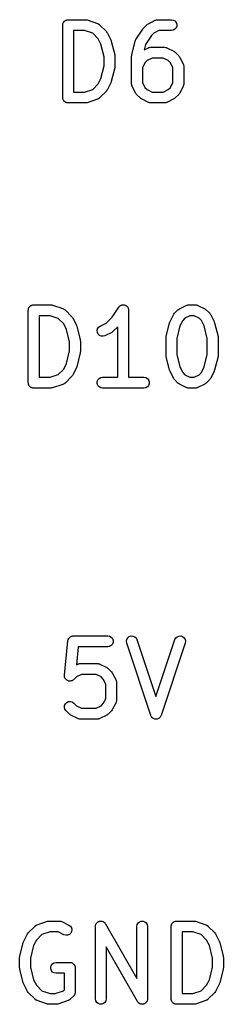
# Model space of a CAD drawing. Extents: x 82 to 153, y -125 to -16.
# Tile 3 of 16: x 87.62 to 90.44, y -85.62 to -72.02. Entities that reach past the tile are written whole.
import ezdxf

# ---------------------------------------------------------------- set-up
doc = ezdxf.new("R2010")
doc.units = 0
doc.header["$MEASUREMENT"] = 0
doc.layers.add('BLACK', color=7, linetype='CONTINUOUS')

msp = doc.modelspace()

# ---------------------------------------------------------------- linework, layer by layer
at = {"layer": 'BLACK', "linetype": 'CONTINUOUS'}
for p, q in [((88.224, -72.0589), (88.2282, -72.0539)), ((88.2282, -72.0539), (88.2315, -72.0482)), ((88.2315, -72.0482), (88.2365, -72.044)), ((88.2365, -72.044), (88.2407, -72.0389)), ((88.2407, -72.0389), (88.2464, -72.0356)), ((88.2464, -72.0356), (88.2514, -72.0314)), ((88.2514, -72.0314), (88.2576, -72.0292)), ((88.2576, -72.0292), (88.2633, -72.0259)), ((88.2633, -72.0259), (88.2697, -72.0248)), ((88.2697, -72.0248), (88.2759, -72.0225)), ((88.2759, -72.0225), (88.2824, -72.0225)), ((88.2824, -72.0225), (88.2889, -72.0214)), ((88.2889, -72.0214), (88.527, -72.0214)), ((88.527, -72.0214), (88.5388, -72.0235)), ((88.5388, -72.0235), (88.5507, -72.0252)), ((88.5507, -72.0252), (88.6936, -72.0728)), ((89.3982, -72.0769), (89.4935, -72.0293)), ((89.4935, -72.0293), (89.4976, -72.0281)), ((89.4976, -72.0281), (89.5013, -72.0259)), ((89.5013, -72.0259), (89.51, -72.0244)), ((89.51, -72.0244), (89.5184, -72.0219)), ((89.5184, -72.0219), (89.5227, -72.0221)), ((89.5227, -72.0221), (89.527, -72.0214)), ((89.527, -72.0214), (89.7175, -72.0214)), ((89.7175, -72.0214), (89.7431, -72.0259)), ((89.7431, -72.0259), (89.7657, -72.0389)), ((89.7657, -72.0389), (89.7824, -72.0589)), ((88.2139, -72.0964), (88.215, -72.0899)), ((88.2139, -73.0964), (88.2139, -72.0964)), ((88.215, -72.0834), (88.2173, -72.0772)), ((88.215, -72.0899), (88.215, -72.0834)), ((88.2173, -72.0772), (88.2184, -72.0707)), ((88.2184, -72.0707), (88.2217, -72.065)), ((88.2217, -72.065), (88.224, -72.0589)), ((88.3639, -72.1714), (88.3639, -73.0214)), ((88.5148, -72.1714), (88.3639, -72.1714)), ((88.6293, -72.2096), (88.5148, -72.1714)), ((88.6936, -72.0728), (88.6974, -72.0749)), ((88.6974, -72.0749), (88.7016, -72.076)), ((88.7016, -72.076), (88.7087, -72.0811)), ((88.7087, -72.0811), (88.7165, -72.0853)), ((88.7165, -72.0853), (88.7193, -72.0885)), ((88.7193, -72.0885), (88.7229, -72.091)), ((88.7229, -72.091), (88.8181, -72.1862)), ((88.8181, -72.1862), (88.825, -72.196)), ((89.2265, -72.2929), (89.3217, -72.15)), ((89.3217, -72.15), (89.3269, -72.1447)), ((89.3269, -72.1447), (89.3311, -72.1386)), ((89.3311, -72.1386), (89.3787, -72.091)), ((89.3787, -72.091), (89.3886, -72.0841)), ((89.3886, -72.0841), (89.3982, -72.0769)), ((89.5447, -72.1714), (89.4762, -72.2056)), ((89.7175, -72.1714), (89.5447, -72.1714)), ((89.7431, -72.1669), (89.7175, -72.1714)), ((89.7657, -72.1538), (89.7431, -72.1669)), ((89.7824, -72.1339), (89.7657, -72.1538)), ((89.7824, -72.0589), (89.7913, -72.0834)), ((89.7913, -72.1094), (89.7824, -72.1339)), ((89.7913, -72.0834), (89.7913, -72.1094)), ((88.7035, -72.2837), (88.6293, -72.2096)), ((88.742, -72.3607), (88.7035, -72.2837)), ((88.825, -72.196), (88.8322, -72.2057)), ((88.8322, -72.2057), (88.8798, -72.3009)), ((88.8798, -72.3009), (88.8821, -72.3088)), ((88.8821, -72.3088), (88.8855, -72.3163)), ((88.8855, -72.3163), (88.9331, -72.5068)), ((89.1685, -72.5068), (89.2161, -72.3163)), ((89.2161, -72.3163), (89.2213, -72.3047)), ((89.2213, -72.3047), (89.2265, -72.2929)), ((89.4424, -72.2394), (89.3585, -72.3653)), ((89.4762, -72.2056), (89.4424, -72.2394)), ((88.7853, -72.5342), (88.742, -72.3607)), ((89.3585, -72.3653), (89.34, -72.4394)), ((89.34, -72.4394), (89.3982, -72.4103)), ((89.3982, -72.4103), (89.4024, -72.409)), ((89.4024, -72.409), (89.4061, -72.4069)), ((89.4061, -72.4069), (89.4148, -72.4053)), ((89.4148, -72.4053), (89.4232, -72.4028)), ((89.4232, -72.4028), (89.4275, -72.4031)), ((89.4275, -72.4031), (89.4318, -72.4023)), ((89.4318, -72.4023), (89.6222, -72.4023)), ((89.6222, -72.4023), (89.6265, -72.4031)), ((89.6265, -72.4031), (89.6308, -72.4028)), ((89.6308, -72.4028), (89.6392, -72.4053)), ((89.6392, -72.4053), (89.6479, -72.4069)), ((89.6479, -72.4069), (89.6516, -72.409)), ((89.6516, -72.409), (89.6558, -72.4103)), ((89.6558, -72.4103), (89.751, -72.4579)), ((89.751, -72.4579), (89.7607, -72.465)), ((89.7607, -72.465), (89.7705, -72.4719)), ((88.7853, -72.6586), (88.7853, -72.5342)), ((88.9331, -72.5068), (88.9337, -72.5159)), ((88.9337, -72.5159), (88.9353, -72.525)), ((88.9353, -72.525), (88.9353, -72.6678)), ((89.1663, -72.525), (89.1679, -72.5159)), ((89.1663, -72.9059), (89.1663, -72.525)), ((89.1679, -72.5159), (89.1685, -72.5068)), ((89.3809, -72.5866), (89.3505, -72.617)), ((89.4495, -72.5523), (89.3809, -72.5866)), ((89.6045, -72.5523), (89.4495, -72.5523)), ((89.673, -72.5866), (89.6045, -72.5523)), ((89.7035, -72.617), (89.673, -72.5866)), ((89.7705, -72.4719), (89.8181, -72.5195)), ((89.8181, -72.5195), (89.825, -72.5294)), ((89.825, -72.5294), (89.8322, -72.539)), ((89.8322, -72.539), (89.8798, -72.6343)), ((88.742, -72.8321), (88.7853, -72.6586)), ((88.9331, -72.686), (88.8855, -72.8765)), ((88.9337, -72.6768), (88.9331, -72.686)), ((88.9353, -72.6678), (88.9337, -72.6768)), ((89.3505, -72.617), (89.3163, -72.6855)), ((89.3163, -72.6855), (89.3163, -72.8882)), ((89.7377, -72.6855), (89.7035, -72.617)), ((89.7377, -72.8882), (89.7377, -72.6855)), ((89.8798, -72.6343), (89.881, -72.6384)), ((89.881, -72.6384), (89.8832, -72.6422)), ((89.8832, -72.6422), (89.8847, -72.6508)), ((89.8847, -72.6508), (89.8872, -72.6592)), ((89.8872, -72.6592), (89.887, -72.6635)), ((89.887, -72.6635), (89.8877, -72.6678)), ((89.8877, -72.6678), (89.8877, -72.9059)), ((88.7035, -72.9091), (88.742, -72.8321)), ((88.5148, -73.0214), (88.6293, -72.9832)), ((88.6293, -72.9832), (88.7035, -72.9091)), ((88.8181, -73.0066), (88.7229, -73.1018)), ((88.825, -72.9967), (88.8181, -73.0066)), ((88.8322, -72.9871), (88.825, -72.9967)), ((88.8798, -72.8918), (88.8322, -72.9871)), ((88.8821, -72.884), (88.8798, -72.8918)), ((88.8855, -72.8765), (88.8821, -72.884)), ((89.167, -72.9102), (89.1663, -72.9059)), ((89.1668, -72.9145), (89.167, -72.9102)), ((89.1693, -72.9229), (89.1668, -72.9145)), ((89.1708, -72.9316), (89.1693, -72.9229)), ((89.173, -72.9353), (89.1708, -72.9316)), ((89.1742, -72.9394), (89.173, -72.9353)), ((89.2218, -73.0347), (89.1742, -72.9394)), ((89.3163, -72.8882), (89.3505, -72.9567)), ((89.3505, -72.9567), (89.3809, -72.9871)), ((89.3809, -72.9871), (89.4495, -73.0214)), ((89.6045, -73.0214), (89.673, -72.9871)), ((89.673, -72.9871), (89.7035, -72.9567)), ((89.7035, -72.9567), (89.7377, -72.8882)), ((89.8798, -72.9394), (89.8322, -73.0347)), ((89.881, -72.9353), (89.8798, -72.9394)), ((89.8832, -72.9316), (89.881, -72.9353)), ((89.8847, -72.9229), (89.8832, -72.9316)), ((89.8872, -72.9145), (89.8847, -72.9229)), ((89.8877, -72.9059), (89.887, -72.9102)), ((89.887, -72.9102), (89.8872, -72.9145)), ((88.215, -73.1028), (88.2139, -73.0964)), ((88.215, -73.1094), (88.215, -73.1028)), ((88.2173, -73.1156), (88.215, -73.1094)), ((88.2184, -73.122), (88.2173, -73.1156)), ((88.2217, -73.1277), (88.2184, -73.122)), ((88.224, -73.1339), (88.2217, -73.1277)), ((88.2282, -73.1389), (88.224, -73.1339)), ((88.2315, -73.1446), (88.2282, -73.1389)), ((88.2365, -73.1488), (88.2315, -73.1446)), ((88.3639, -73.0214), (88.5148, -73.0214)), ((88.6936, -73.1199), (88.5507, -73.1675)), ((88.6974, -73.1179), (88.6936, -73.1199)), ((88.7016, -73.1167), (88.6974, -73.1179)), ((88.7087, -73.1117), (88.7016, -73.1167)), ((88.7165, -73.1075), (88.7087, -73.1117)), ((88.7193, -73.1043), (88.7165, -73.1075)), ((88.7229, -73.1018), (88.7193, -73.1043)), ((89.229, -73.0443), (89.2218, -73.0347)), ((89.2359, -73.0542), (89.229, -73.0443)), ((89.2835, -73.1018), (89.2359, -73.0542)), ((89.2933, -73.1087), (89.2835, -73.1018)), ((89.303, -73.1158), (89.2933, -73.1087)), ((89.3982, -73.1635), (89.303, -73.1158)), ((89.4495, -73.0214), (89.6045, -73.0214)), ((89.751, -73.1158), (89.6558, -73.1635)), ((89.7607, -73.1087), (89.751, -73.1158)), ((89.7705, -73.1018), (89.7607, -73.1087)), ((89.8181, -73.0542), (89.7705, -73.1018)), ((89.825, -73.0443), (89.8181, -73.0542)), ((89.8322, -73.0347), (89.825, -73.0443)), ((88.2407, -73.1538), (88.2365, -73.1488)), ((88.2464, -73.1571), (88.2407, -73.1538)), ((88.2514, -73.1613), (88.2464, -73.1571)), ((88.2576, -73.1636), (88.2514, -73.1613)), ((88.2633, -73.1669), (88.2576, -73.1636)), ((88.2697, -73.168), (88.2633, -73.1669)), ((88.2759, -73.1702), (88.2697, -73.168)), ((88.2824, -73.1702), (88.2759, -73.1702)), ((88.2889, -73.1714), (88.2824, -73.1702)), ((88.527, -73.1714), (88.2889, -73.1714)), ((88.5388, -73.1693), (88.527, -73.1714)), ((88.5507, -73.1675), (88.5388, -73.1693)), ((89.4024, -73.1647), (89.3982, -73.1635)), ((89.4061, -73.1669), (89.4024, -73.1647)), ((89.4148, -73.1684), (89.4061, -73.1669)), ((89.4232, -73.1709), (89.4148, -73.1684)), ((89.4275, -73.1706), (89.4232, -73.1709)), ((89.4318, -73.1714), (89.4275, -73.1706)), ((89.6222, -73.1714), (89.4318, -73.1714)), ((89.6265, -73.1706), (89.6222, -73.1714)), ((89.6308, -73.1709), (89.6265, -73.1706)), ((89.6392, -73.1684), (89.6308, -73.1709)), ((89.6479, -73.1669), (89.6392, -73.1684)), ((89.6516, -73.1647), (89.6479, -73.1669)), ((89.6558, -73.1635), (89.6516, -73.1647)), ((87.7455, -76.002), (87.7478, -75.9959)), ((87.7478, -75.9959), (87.752, -75.9909)), ((87.752, -75.9909), (87.7553, -75.9852)), ((87.7553, -75.9852), (87.7603, -75.981)), ((87.7603, -75.981), (87.7645, -75.9759)), ((87.7645, -75.9759), (87.7702, -75.9726)), ((87.7702, -75.9726), (87.7752, -75.9684)), ((87.7752, -75.9684), (87.7814, -75.9662)), ((87.7814, -75.9662), (87.7871, -75.9629)), ((87.7871, -75.9629), (87.7935, -75.9618)), ((87.7935, -75.9618), (87.7997, -75.9595)), ((87.7997, -75.9595), (87.8063, -75.9595)), ((87.8063, -75.9595), (87.8127, -75.9584)), ((87.8127, -75.9584), (88.0508, -75.9584)), ((88.0508, -75.9584), (88.0626, -75.9605)), ((88.0626, -75.9605), (88.0745, -75.9622)), ((88.0745, -75.9622), (88.2174, -76.0098)), ((88.8973, -76.1285), (88.9884, -75.9918)), ((88.9884, -75.9918), (88.9913, -75.9888)), ((88.9913, -75.9888), (88.9934, -75.9852)), ((88.9934, -75.9852), (89.0002, -75.9794)), ((89.0002, -75.9794), (89.0064, -75.9729)), ((89.0064, -75.9729), (89.0101, -75.9711)), ((89.0101, -75.9711), (89.0133, -75.9684)), ((89.0133, -75.9684), (89.0217, -75.9654)), ((89.0217, -75.9654), (89.0297, -75.9614)), ((89.0297, -75.9614), (89.0339, -75.9609)), ((89.0339, -75.9609), (89.0378, -75.9595)), ((89.0378, -75.9595), (89.0467, -75.9595)), ((89.0467, -75.9595), (89.0556, -75.9585)), ((89.0556, -75.9585), (89.0597, -75.9595)), ((89.0597, -75.9595), (89.0638, -75.9595)), ((89.0638, -75.9595), (89.0722, -75.9626)), ((89.0722, -75.9626), (89.0809, -75.9647)), ((89.0809, -75.9647), (89.0844, -75.967)), ((89.0844, -75.967), (89.0883, -75.9684)), ((89.0883, -75.9684), (89.0952, -75.9742)), ((89.0952, -75.9742), (89.1026, -75.9791)), ((89.1026, -75.9791), (89.1051, -75.9825)), ((89.1051, -75.9825), (89.1083, -75.9852)), ((89.1083, -75.9852), (89.1127, -75.9929)), ((89.1127, -75.9929), (89.118, -76.0001)), ((89.118, -76.0001), (89.1192, -76.0041)), ((89.8268, -76.0139), (89.922, -75.9663)), ((89.922, -75.9663), (89.9262, -75.9651)), ((89.9262, -75.9651), (89.9299, -75.9629)), ((89.9299, -75.9629), (89.9386, -75.9614)), ((89.9386, -75.9614), (89.947, -75.9589)), ((89.947, -75.9589), (89.9513, -75.9591)), ((89.9513, -75.9591), (89.9556, -75.9584)), ((89.9556, -75.9584), (90.0508, -75.9584)), ((90.0508, -75.9584), (90.0551, -75.9591)), ((90.0551, -75.9591), (90.0594, -75.9589)), ((90.0594, -75.9589), (90.0678, -75.9614)), ((90.0678, -75.9614), (90.0765, -75.9629)), ((90.0765, -75.9629), (90.0802, -75.9651)), ((90.0802, -75.9651), (90.0844, -75.9663)), ((90.0844, -75.9663), (90.1796, -76.0139)), ((87.7377, -76.0334), (87.7389, -76.0269)), ((87.7377, -77.0334), (87.7377, -76.0334)), ((87.7389, -76.0204), (87.7411, -76.0142)), ((87.7389, -76.0269), (87.7389, -76.0204)), ((87.7411, -76.0142), (87.7422, -76.0077)), ((87.7422, -76.0077), (87.7455, -76.002)), ((87.8877, -76.1084), (87.8877, -76.9584)), ((88.0386, -76.1084), (87.8877, -76.1084)), ((88.1532, -76.1466), (88.0386, -76.1084)), ((88.2174, -76.0098), (88.2212, -76.0119)), ((88.2212, -76.0119), (88.2254, -76.013)), ((88.2254, -76.013), (88.2326, -76.0181)), ((88.2326, -76.0181), (88.2403, -76.0223)), ((88.2403, -76.0223), (88.2432, -76.0255)), ((88.2432, -76.0255), (88.2467, -76.028)), ((88.2467, -76.028), (88.3419, -76.1232)), ((88.3419, -76.1232), (88.3488, -76.133)), ((88.3488, -76.133), (88.356, -76.1427)), ((88.8159, -76.2098), (88.8973, -76.1285)), ((89.1192, -76.0041), (89.1213, -76.0077)), ((89.1213, -76.0077), (89.1228, -76.0165)), ((89.1228, -76.0165), (89.1254, -76.0251)), ((89.1254, -76.0251), (89.1251, -76.0293)), ((89.1251, -76.0293), (89.1258, -76.0334)), ((89.1258, -76.0334), (89.1258, -76.9584)), ((89.698, -76.1903), (89.7456, -76.0951)), ((89.7456, -76.0951), (89.7528, -76.0854)), ((89.7528, -76.0854), (89.7597, -76.0756)), ((89.7597, -76.0756), (89.8073, -76.028)), ((89.8073, -76.028), (89.8171, -76.0211)), ((89.8171, -76.0211), (89.8268, -76.0139)), ((89.9733, -76.1084), (89.9048, -76.1426)), ((90.0331, -76.1084), (89.9733, -76.1084)), ((90.1016, -76.1426), (90.0331, -76.1084)), ((90.1796, -76.0139), (90.1893, -76.0211)), ((90.1893, -76.0211), (90.1991, -76.028)), ((90.1991, -76.028), (90.2467, -76.0756)), ((90.2467, -76.0756), (90.2536, -76.0854)), ((90.2536, -76.0854), (90.2607, -76.0951)), ((90.2607, -76.0951), (90.3084, -76.1903)), ((88.2273, -76.2207), (88.1532, -76.1466)), ((88.2658, -76.2977), (88.2273, -76.2207)), ((88.356, -76.1427), (88.4036, -76.2379)), ((88.4036, -76.2379), (88.4059, -76.2458)), ((88.4059, -76.2458), (88.4093, -76.2533)), ((88.4093, -76.2533), (88.4569, -76.4438)), ((88.6963, -76.2893), (88.7106, -76.2675)), ((88.7106, -76.2675), (88.7316, -76.252)), ((88.7316, -76.252), (88.8159, -76.2098)), ((88.9758, -76.2621), (88.9134, -76.3245)), ((88.9758, -76.9584), (88.9758, -76.2621)), ((89.6447, -76.3961), (89.6923, -76.2057)), ((89.6923, -76.2057), (89.6957, -76.1982)), ((89.6957, -76.1982), (89.698, -76.1903)), ((89.8359, -76.25), (89.7925, -76.4236)), ((89.8744, -76.173), (89.8359, -76.25)), ((89.9048, -76.1426), (89.8744, -76.173)), ((90.132, -76.173), (90.1016, -76.1426)), ((90.1705, -76.25), (90.132, -76.173)), ((90.2139, -76.4236), (90.1705, -76.25)), ((90.3084, -76.1903), (90.3107, -76.1982)), ((90.3107, -76.1982), (90.314, -76.2057)), ((90.314, -76.2057), (90.3617, -76.3961)), ((88.3091, -76.4712), (88.2658, -76.2977)), ((88.6902, -76.3146), (88.6963, -76.2893)), ((88.6932, -76.3405), (88.6902, -76.3146)), ((88.7049, -76.3638), (88.6932, -76.3405)), ((88.7238, -76.3817), (88.7049, -76.3638)), ((88.7477, -76.392), (88.7238, -76.3817)), ((88.7737, -76.3936), (88.7477, -76.392)), ((88.7986, -76.3862), (88.7737, -76.3936)), ((88.8939, -76.3386), (88.7986, -76.3862)), ((88.9035, -76.3314), (88.8939, -76.3386)), ((88.9134, -76.3245), (88.9035, -76.3314)), ((89.6425, -76.4143), (89.6441, -76.4053)), ((89.6441, -76.4053), (89.6447, -76.3961)), ((90.3617, -76.3961), (90.3623, -76.4053)), ((90.3623, -76.4053), (90.3639, -76.4143)), ((88.3091, -76.5956), (88.3091, -76.4712)), ((88.4569, -76.4438), (88.4575, -76.4529)), ((88.4575, -76.4529), (88.4591, -76.462)), ((88.4591, -76.462), (88.4591, -76.6048)), ((89.6425, -76.6524), (89.6425, -76.4143)), ((89.7925, -76.4236), (89.7925, -76.6432)), ((90.2139, -76.6432), (90.2139, -76.4236)), ((90.3639, -76.4143), (90.3639, -76.6524)), ((88.2658, -76.7691), (88.3091, -76.5956)), ((88.4569, -76.623), (88.4093, -76.8135)), ((88.4575, -76.6138), (88.4569, -76.623)), ((88.4591, -76.6048), (88.4575, -76.6138)), ((89.6441, -76.6615), (89.6425, -76.6524)), ((89.6447, -76.6706), (89.6441, -76.6615)), ((89.6923, -76.8611), (89.6447, -76.6706)), ((89.7925, -76.6432), (89.8359, -76.8167)), ((90.1705, -76.8167), (90.2139, -76.6432)), ((90.3617, -76.6706), (90.314, -76.8611)), ((90.3623, -76.6615), (90.3617, -76.6706)), ((90.3639, -76.6524), (90.3623, -76.6615)), ((88.2273, -76.8461), (88.2658, -76.7691)), ((88.4093, -76.8135), (88.4059, -76.821)), ((89.8359, -76.8167), (89.8744, -76.8937)), ((90.132, -76.8937), (90.1705, -76.8167)), ((88.0386, -76.9584), (88.1532, -76.9202)), ((88.1532, -76.9202), (88.2273, -76.8461)), ((88.3419, -76.9436), (88.2467, -77.0388)), ((88.3488, -76.9337), (88.3419, -76.9436)), ((88.356, -76.9241), (88.3488, -76.9337)), ((88.4036, -76.8288), (88.356, -76.9241)), ((88.4059, -76.821), (88.4036, -76.8288)), ((89.6957, -76.8686), (89.6923, -76.8611)), ((89.698, -76.8764), (89.6957, -76.8686)), ((89.7456, -76.9717), (89.698, -76.8764)), ((89.8744, -76.8937), (89.9048, -76.9241)), ((89.9048, -76.9241), (89.9733, -76.9584)), ((90.0331, -76.9584), (90.1016, -76.9241)), ((90.1016, -76.9241), (90.132, -76.8937)), ((90.3084, -76.8764), (90.2607, -76.9717)), ((90.3107, -76.8686), (90.3084, -76.8764)), ((90.314, -76.8611), (90.3107, -76.8686)), ((87.7389, -77.0398), (87.7377, -77.0334)), ((87.7389, -77.0464), (87.7389, -77.0398)), ((87.7411, -77.0526), (87.7389, -77.0464)), ((87.7422, -77.059), (87.7411, -77.0526)), ((87.7455, -77.0647), (87.7422, -77.059)), ((87.7478, -77.0709), (87.7455, -77.0647)), ((87.752, -77.0759), (87.7478, -77.0709)), ((87.7553, -77.0816), (87.752, -77.0759)), ((87.7603, -77.0858), (87.7553, -77.0816)), ((87.7645, -77.0908), (87.7603, -77.0858)), ((87.8877, -76.9584), (88.0386, -76.9584)), ((88.2174, -77.0569), (88.0745, -77.1045)), ((88.2212, -77.0549), (88.2174, -77.0569)), ((88.2254, -77.0537), (88.2212, -77.0549)), ((88.2326, -77.0487), (88.2254, -77.0537)), ((88.2403, -77.0445), (88.2326, -77.0487)), ((88.2432, -77.0413), (88.2403, -77.0445)), ((88.2467, -77.0388), (88.2432, -77.0413)), ((88.6912, -77.0204), (88.7001, -76.9959)), ((88.6912, -77.0464), (88.6912, -77.0204)), ((88.7001, -77.0709), (88.6912, -77.0464)), ((88.7001, -76.9959), (88.7169, -76.9759)), ((88.7169, -77.0908), (88.7001, -77.0709)), ((88.7169, -76.9759), (88.7394, -76.9629)), ((88.7394, -76.9629), (88.7651, -76.9584)), ((88.7651, -76.9584), (88.9758, -76.9584)), ((89.1258, -76.9584), (89.3365, -76.9584)), ((89.3365, -76.9584), (89.3622, -76.9629)), ((89.3622, -76.9629), (89.3847, -76.9759)), ((89.3847, -76.9759), (89.4015, -76.9959)), ((89.4015, -77.0709), (89.3847, -77.0908)), ((89.4015, -76.9959), (89.4104, -77.0204)), ((89.4104, -77.0464), (89.4015, -77.0709)), ((89.4104, -77.0204), (89.4104, -77.0464)), ((89.7528, -76.9813), (89.7456, -76.9717)), ((89.7597, -76.9912), (89.7528, -76.9813)), ((89.8073, -77.0388), (89.7597, -76.9912)), ((89.8171, -77.0457), (89.8073, -77.0388)), ((89.8268, -77.0528), (89.8171, -77.0457)), ((89.922, -77.1005), (89.8268, -77.0528)), ((89.9733, -76.9584), (90.0331, -76.9584)), ((90.1796, -77.0528), (90.0844, -77.1005)), ((90.1892, -77.0457), (90.1796, -77.0528)), ((90.1991, -77.0388), (90.1892, -77.0457)), ((90.2467, -76.9912), (90.1991, -77.0388)), ((90.2536, -76.9813), (90.2467, -76.9912)), ((90.2607, -76.9717), (90.2536, -76.9813)), ((87.7702, -77.0941), (87.7645, -77.0908)), ((87.7752, -77.0983), (87.7702, -77.0941)), ((87.7814, -77.1006), (87.7752, -77.0983)), ((87.7871, -77.1039), (87.7814, -77.1006)), ((87.7935, -77.105), (87.7871, -77.1039)), ((87.7997, -77.1072), (87.7935, -77.105)), ((87.8063, -77.1072), (87.7997, -77.1072)), ((87.8127, -77.1084), (87.8063, -77.1072)), ((88.0508, -77.1084), (87.8127, -77.1084)), ((88.0626, -77.1063), (88.0508, -77.1084)), ((88.0745, -77.1045), (88.0626, -77.1063)), ((88.7394, -77.1039), (88.7169, -77.0908)), ((88.7651, -77.1084), (88.7394, -77.1039)), ((89.3365, -77.1084), (88.7651, -77.1084)), ((89.3622, -77.1039), (89.3365, -77.1084)), ((89.3847, -77.0908), (89.3622, -77.1039)), ((89.9262, -77.1017), (89.922, -77.1005)), ((89.9299, -77.1039), (89.9262, -77.1017)), ((89.9386, -77.1054), (89.9299, -77.1039)), ((89.947, -77.1079), (89.9386, -77.1054)), ((89.9513, -77.1076), (89.947, -77.1079)), ((89.9556, -77.1084), (89.9513, -77.1076)), ((90.0508, -77.1084), (89.9556, -77.1084)), ((90.0551, -77.1076), (90.0508, -77.1084)), ((90.0594, -77.1079), (90.0551, -77.1076)), ((90.0678, -77.1054), (90.0594, -77.1079)), ((90.0765, -77.1039), (90.0678, -77.1054)), ((90.0802, -77.1017), (90.0765, -77.1039)), ((90.0844, -77.1005), (90.0802, -77.1017)), ((88.2381, -81.0741), (88.2857, -80.5979)), ((88.2857, -80.5979), (88.2865, -80.5952)), ((88.2865, -80.5924), (88.29, -80.5827)), ((88.2865, -80.5952), (88.2865, -80.5924)), ((88.29, -80.5827), (88.2928, -80.5728)), ((88.2928, -80.5728), (88.2944, -80.5705)), ((88.2944, -80.5705), (88.2954, -80.5679)), ((88.2954, -80.5679), (88.302, -80.56)), ((88.302, -80.56), (88.308, -80.5517)), ((88.308, -80.5517), (88.3103, -80.5501)), ((88.3103, -80.5501), (88.3121, -80.5479)), ((88.3121, -80.5479), (88.321, -80.5428)), ((88.321, -80.5428), (88.3295, -80.537)), ((88.3295, -80.537), (88.3322, -80.5363)), ((88.3322, -80.5363), (88.3347, -80.5349)), ((88.3347, -80.5349), (88.3448, -80.5331)), ((88.3448, -80.5331), (88.3547, -80.5306)), ((88.3547, -80.5306), (88.3575, -80.5309)), ((88.3575, -80.5309), (88.3603, -80.5304)), ((88.3603, -80.5304), (88.8365, -80.5304)), ((88.8365, -80.5304), (88.8622, -80.5349)), ((88.8622, -80.5349), (88.8847, -80.5479)), ((88.8847, -80.5479), (88.9015, -80.5679)), ((88.9015, -80.5679), (88.9104, -80.5924)), ((88.9104, -80.6184), (88.9015, -80.6429)), ((88.9104, -80.5924), (88.9104, -80.6184)), ((89.0949, -80.6033), (89.1001, -80.5778)), ((89.0987, -80.6291), (89.0949, -80.6033)), ((89.1001, -80.5778), (89.1137, -80.5556)), ((89.1137, -80.5556), (89.1341, -80.5394)), ((89.1341, -80.5394), (89.1589, -80.5312)), ((89.1589, -80.5312), (89.1849, -80.5319)), ((89.1849, -80.5319), (89.2091, -80.5415)), ((89.2091, -80.5415), (89.2286, -80.5588)), ((89.2286, -80.5588), (89.241, -80.5817)), ((89.241, -80.5817), (89.5032, -81.3682)), ((89.5032, -81.3682), (89.7654, -80.5817)), ((89.7654, -80.5817), (89.7778, -80.5588)), ((89.7778, -80.5588), (89.7973, -80.5415)), ((89.7973, -80.5415), (89.8215, -80.5319)), ((89.8215, -80.5319), (89.8475, -80.5312)), ((89.8475, -80.5312), (89.8722, -80.5394)), ((89.8722, -80.5394), (89.8926, -80.5556)), ((89.8926, -80.5556), (89.9063, -80.5778)), ((89.9063, -80.5778), (89.9115, -80.6033)), ((89.9115, -80.6033), (89.9077, -80.6291)), ((88.4282, -80.6804), (88.4034, -80.9286)), ((88.8365, -80.6804), (88.4282, -80.6804)), ((88.8622, -80.6759), (88.8365, -80.6804)), ((88.8847, -80.6628), (88.8622, -80.6759)), ((88.9015, -80.6429), (88.8847, -80.6628)), ((89.432, -81.6291), (89.0987, -80.6291)), ((89.9077, -80.6291), (89.5743, -81.6291)), ((88.4034, -80.9286), (88.422, -80.9193)), ((88.422, -80.9193), (88.4262, -80.918)), ((88.4262, -80.918), (88.4299, -80.9159)), ((88.4299, -80.9159), (88.4386, -80.9143)), ((88.4386, -80.9143), (88.447, -80.9118)), ((88.447, -80.9118), (88.4513, -80.9121)), ((88.4513, -80.9121), (88.4556, -80.9113)), ((88.4556, -80.9113), (88.6937, -80.9113)), ((88.6937, -80.9113), (88.6979, -80.9121)), ((88.6979, -80.9121), (88.7022, -80.9118)), ((88.7022, -80.9118), (88.7107, -80.9143)), ((88.7107, -80.9143), (88.7193, -80.9159)), ((88.7193, -80.9159), (88.7231, -80.918)), ((88.7231, -80.918), (88.7272, -80.9193)), ((88.7272, -80.9193), (88.8224, -80.9669)), ((88.8224, -80.9669), (88.8321, -80.974)), ((88.8321, -80.974), (88.8419, -80.9809)), ((88.8419, -80.9809), (88.8896, -81.0285)), ((88.8896, -81.0285), (88.8964, -81.0384)), ((88.238, -81.075), (88.2381, -81.0746)), ((88.2391, -81.0875), (88.238, -81.075)), ((88.2381, -81.0746), (88.2381, -81.0741)), ((88.24, -81.1001), (88.2391, -81.0875)), ((88.2402, -81.1005), (88.24, -81.1001)), ((88.2403, -81.101), (88.2402, -81.1005)), ((88.2456, -81.1124), (88.2403, -81.101)), ((88.2507, -81.1238), (88.2456, -81.1124)), ((88.2511, -81.1242), (88.2507, -81.1238)), ((88.2513, -81.1246), (88.2511, -81.1242)), ((88.2602, -81.1335), (88.2513, -81.1246)), ((88.2689, -81.1425), (88.2602, -81.1335)), ((88.2694, -81.1427), (88.2689, -81.1425)), ((88.2697, -81.143), (88.2694, -81.1427)), ((88.2811, -81.1483), (88.2697, -81.143)), ((88.2924, -81.1538), (88.2811, -81.1483)), ((88.2929, -81.1538), (88.2924, -81.1538)), ((88.2933, -81.154), (88.2929, -81.1538)), ((88.3058, -81.1551), (88.2933, -81.154)), ((88.3183, -81.1564), (88.3058, -81.1551)), ((88.3188, -81.1562), (88.3183, -81.1564)), ((88.3192, -81.1563), (88.3188, -81.1562)), ((88.3313, -81.153), (88.3192, -81.1563)), ((88.3436, -81.1499), (88.3313, -81.153)), ((88.344, -81.1497), (88.3436, -81.1499)), ((88.3444, -81.1495), (88.344, -81.1497)), ((88.3547, -81.1423), (88.3444, -81.1495)), ((88.3651, -81.1353), (88.3547, -81.1423)), ((88.3654, -81.1349), (88.3651, -81.1353)), ((88.3657, -81.1346), (88.3654, -81.1349)), ((88.4048, -81.0956), (88.3657, -81.1346)), ((88.4733, -81.0613), (88.4048, -81.0956)), ((88.676, -81.0613), (88.4733, -81.0613)), ((88.7445, -81.0956), (88.676, -81.0613)), ((88.7749, -81.126), (88.7445, -81.0956)), ((88.8091, -81.1945), (88.7749, -81.126)), ((88.8964, -81.0384), (88.9036, -81.048)), ((88.9036, -81.048), (88.9512, -81.1433)), ((88.9512, -81.1433), (88.9525, -81.1474)), ((88.9525, -81.1474), (88.9546, -81.1512)), ((88.9546, -81.1512), (88.9561, -81.1598)), ((88.9561, -81.1598), (88.9586, -81.1682)), ((88.8091, -81.3972), (88.8091, -81.1945)), ((88.9586, -81.1682), (88.9584, -81.1725)), ((88.9584, -81.1725), (88.9591, -81.1768)), ((88.9591, -81.1768), (88.9591, -81.4149)), ((88.2697, -81.4487), (88.2933, -81.4377)), ((88.2933, -81.4377), (88.3192, -81.4354)), ((88.3192, -81.4354), (88.3444, -81.4422)), ((88.7749, -81.4657), (88.8091, -81.3972)), ((88.9561, -81.4319), (88.9546, -81.4406)), ((88.9586, -81.4235), (88.9561, -81.4319)), ((88.9591, -81.4149), (88.9584, -81.4192)), ((88.9584, -81.4192), (88.9586, -81.4235)), ((88.238, -81.5167), (88.2403, -81.4907)), ((88.2447, -81.5418), (88.238, -81.5167)), ((88.2403, -81.4907), (88.2513, -81.4671)), ((88.2597, -81.5632), (88.2447, -81.5418)), ((88.2513, -81.4671), (88.2697, -81.4487)), ((88.3073, -81.6108), (88.2597, -81.5632)), ((88.3444, -81.4422), (88.3657, -81.4571)), ((88.3657, -81.4571), (88.4048, -81.4961)), ((88.4048, -81.4961), (88.4733, -81.5304)), ((88.4733, -81.5304), (88.676, -81.5304)), ((88.676, -81.5304), (88.7445, -81.4961)), ((88.7445, -81.4961), (88.7749, -81.4657)), ((88.8896, -81.5632), (88.8419, -81.6108)), ((88.8964, -81.5533), (88.8896, -81.5632)), ((88.9036, -81.5437), (88.8964, -81.5533)), ((88.9512, -81.4484), (88.9036, -81.5437)), ((88.9525, -81.4443), (88.9512, -81.4484)), ((88.9546, -81.4406), (88.9525, -81.4443)), ((88.3171, -81.6177), (88.3073, -81.6108)), ((88.3268, -81.6248), (88.3171, -81.6177)), ((88.422, -81.6725), (88.3268, -81.6248)), ((88.4262, -81.6737), (88.422, -81.6725)), ((88.4299, -81.6759), (88.4262, -81.6737)), ((88.4386, -81.6774), (88.4299, -81.6759)), ((88.447, -81.6799), (88.4386, -81.6774)), ((88.4513, -81.6796), (88.447, -81.6799)), ((88.4556, -81.6804), (88.4513, -81.6796)), ((88.6937, -81.6804), (88.4556, -81.6804)), ((88.6979, -81.6796), (88.6937, -81.6804)), ((88.7022, -81.6799), (88.6979, -81.6796)), ((88.7107, -81.6774), (88.7022, -81.6799)), ((88.7193, -81.6759), (88.7107, -81.6774)), ((88.7231, -81.6737), (88.7193, -81.6759)), ((88.7272, -81.6725), (88.7231, -81.6737)), ((88.8224, -81.6248), (88.7272, -81.6725)), ((88.8321, -81.6177), (88.8224, -81.6248)), ((88.8419, -81.6108), (88.8321, -81.6177)), ((89.433, -81.6309), (89.432, -81.6291)), ((89.4334, -81.6329), (89.433, -81.6309)), ((89.4392, -81.6423), (89.4334, -81.6329)), ((89.4444, -81.652), (89.4392, -81.6423)), ((89.446, -81.6534), (89.4444, -81.652)), ((89.4471, -81.6551), (89.446, -81.6534)), ((89.4557, -81.662), (89.4471, -81.6551)), ((89.4639, -81.6693), (89.4557, -81.662)), ((89.4659, -81.67), (89.4639, -81.6693)), ((89.4675, -81.6713), (89.4659, -81.67)), ((89.4779, -81.6748), (89.4675, -81.6713)), ((89.4882, -81.6789), (89.4779, -81.6748)), ((89.4902, -81.6789), (89.4882, -81.6789)), ((89.4922, -81.6796), (89.4902, -81.6789)), ((89.5032, -81.6793), (89.4922, -81.6796)), ((89.5142, -81.6796), (89.5032, -81.6793)), ((89.5162, -81.6789), (89.5142, -81.6796)), ((89.5182, -81.6789), (89.5162, -81.6789)), ((89.5285, -81.6748), (89.5182, -81.6789)), ((89.5389, -81.6713), (89.5285, -81.6748)), ((89.5405, -81.67), (89.5389, -81.6713)), ((89.5425, -81.6693), (89.5405, -81.67)), ((89.5507, -81.662), (89.5425, -81.6693)), ((89.5593, -81.6551), (89.5507, -81.662)), ((89.5604, -81.6534), (89.5593, -81.6551)), ((89.5619, -81.652), (89.5604, -81.6534)), ((89.5672, -81.6423), (89.5619, -81.652)), ((89.5729, -81.6329), (89.5672, -81.6423)), ((89.5734, -81.6309), (89.5729, -81.6329)), ((89.5743, -81.6291), (89.5734, -81.6309)), ((87.7359, -84.6322), (87.8311, -84.537)), ((87.8311, -84.537), (87.8347, -84.5345)), ((87.8347, -84.5345), (87.8375, -84.5313)), ((87.8375, -84.5313), (87.8452, -84.5271)), ((87.8452, -84.5271), (87.8524, -84.522)), ((87.8524, -84.522), (87.8566, -84.5209)), ((87.8566, -84.5209), (87.8604, -84.5188)), ((87.8604, -84.5188), (88.0033, -84.4712)), ((88.0033, -84.4712), (88.0152, -84.4695)), ((88.0152, -84.4695), (88.027, -84.4674)), ((88.027, -84.4674), (88.1699, -84.4674)), ((88.1699, -84.4674), (88.1741, -84.4681)), ((88.1741, -84.4681), (88.1784, -84.4679)), ((88.1784, -84.4679), (88.1869, -84.4704)), ((88.1869, -84.4704), (88.1955, -84.4719)), ((88.1955, -84.4719), (88.1993, -84.4741)), ((88.1993, -84.4741), (88.2034, -84.4753)), ((88.2034, -84.4753), (88.2986, -84.5229)), ((88.2986, -84.5229), (88.3196, -84.5384)), ((88.3196, -84.5384), (88.3339, -84.5602)), ((88.3339, -84.5602), (88.34, -84.5855)), ((88.6663, -84.5424), (88.6675, -84.5358)), ((88.6663, -85.5424), (88.6663, -84.5424)), ((88.6675, -84.529), (88.6697, -84.523)), ((88.6675, -84.5358), (88.6675, -84.529)), ((88.6697, -84.523), (88.6708, -84.5167)), ((88.6708, -84.5167), (88.6742, -84.5109)), ((88.6742, -84.5109), (88.6765, -84.5046)), ((88.6765, -84.5046), (88.6806, -84.4997)), ((88.6806, -84.4997), (88.6838, -84.4942)), ((88.6838, -84.4942), (88.689, -84.4898)), ((88.689, -84.4898), (88.6933, -84.4847)), ((88.6933, -84.4847), (88.6989, -84.4815)), ((88.6989, -84.4815), (88.7038, -84.4774)), ((88.7038, -84.4774), (88.7101, -84.4751)), ((88.7101, -84.4751), (88.7159, -84.4718)), ((88.7159, -84.4718), (88.7223, -84.4707)), ((88.7223, -84.4707), (88.7283, -84.4685)), ((88.7283, -84.4685), (88.735, -84.4685)), ((88.735, -84.4685), (88.7416, -84.4674)), ((88.7416, -84.4674), (88.7479, -84.4685)), ((88.7479, -84.4685), (88.7543, -84.4685)), ((88.7543, -84.4685), (88.7606, -84.4708)), ((88.7606, -84.4708), (88.7672, -84.472)), ((88.7672, -84.472), (88.7728, -84.4752)), ((88.7728, -84.4752), (88.7788, -84.4774)), ((88.7788, -84.4774), (88.7839, -84.4818)), ((88.7839, -84.4818), (88.7897, -84.4851)), ((88.7897, -84.4851), (88.7938, -84.4901)), ((88.7938, -84.4901), (88.7987, -84.4942)), ((88.7987, -84.4942), (88.8021, -84.5)), ((88.8021, -84.5), (88.8064, -84.5052)), ((88.8064, -84.5052), (89.2377, -85.26)), ((89.2377, -84.5424), (89.2422, -84.5167)), ((89.2377, -85.26), (89.2377, -84.5424)), ((89.2422, -84.5167), (89.2553, -84.4942)), ((89.2553, -84.4942), (89.2752, -84.4774)), ((89.2752, -84.4774), (89.2997, -84.4685)), ((89.2997, -84.4685), (89.3257, -84.4685)), ((89.3257, -84.4685), (89.3502, -84.4774)), ((89.3502, -84.4774), (89.3702, -84.4942)), ((89.3702, -84.4942), (89.3832, -84.5167)), ((89.3832, -84.5167), (89.3877, -84.5424)), ((89.3877, -84.5424), (89.3877, -85.5424)), ((89.7139, -84.5424), (89.715, -84.5359)), ((89.7139, -85.5424), (89.7139, -84.5424)), ((89.715, -84.5294), (89.7173, -84.5232)), ((89.715, -84.5359), (89.715, -84.5294)), ((89.7173, -84.5232), (89.7184, -84.5167)), ((89.7184, -84.5167), (89.7217, -84.511)), ((89.7217, -84.511), (89.724, -84.5049)), ((89.724, -84.5049), (89.7282, -84.4999)), ((89.7282, -84.4999), (89.7315, -84.4942)), ((89.7315, -84.4942), (89.7365, -84.49)), ((89.7365, -84.49), (89.7407, -84.4849)), ((89.7407, -84.4849), (89.7464, -84.4816)), ((89.7464, -84.4816), (89.7514, -84.4774)), ((89.7514, -84.4774), (89.7576, -84.4752)), ((89.7576, -84.4752), (89.7633, -84.4719)), ((89.7633, -84.4719), (89.7697, -84.4708)), ((89.7697, -84.4708), (89.7759, -84.4685)), ((89.7759, -84.4685), (89.7824, -84.4685)), ((89.7824, -84.4685), (89.7889, -84.4674)), ((89.7889, -84.4674), (90.027, -84.4674)), ((90.027, -84.4674), (90.0388, -84.4695)), ((90.0388, -84.4695), (90.0507, -84.4712)), ((90.0507, -84.4712), (90.1936, -84.5188)), ((90.1936, -84.5188), (90.1974, -84.5209)), ((90.1974, -84.5209), (90.2016, -84.522)), ((90.2016, -84.522), (90.2087, -84.5271)), ((90.2087, -84.5271), (90.2165, -84.5313)), ((90.2165, -84.5313), (90.2193, -84.5345)), ((90.2193, -84.5345), (90.2229, -84.537)), ((90.2229, -84.537), (90.3181, -84.6322)), ((87.6742, -84.7469), (87.7218, -84.6517)), ((87.7218, -84.6517), (87.729, -84.642)), ((87.729, -84.642), (87.7359, -84.6322)), ((87.9247, -84.6556), (87.8505, -84.7297)), ((88.0392, -84.6174), (87.9247, -84.6556)), ((88.1522, -84.6174), (88.0392, -84.6174)), ((88.2316, -84.6571), (88.1522, -84.6174)), ((88.2565, -84.6645), (88.2316, -84.6571)), ((88.2825, -84.6629), (88.2565, -84.6645)), ((88.3064, -84.6526), (88.2825, -84.6629)), ((88.3253, -84.6347), (88.3064, -84.6526)), ((88.337, -84.6114), (88.3253, -84.6347)), ((88.34, -84.5855), (88.337, -84.6114)), ((89.8639, -84.6174), (89.8639, -85.4674)), ((90.0148, -84.6174), (89.8639, -84.6174)), ((90.1293, -84.6556), (90.0148, -84.6174)), ((90.2035, -84.7297), (90.1293, -84.6556)), ((90.3181, -84.6322), (90.325, -84.642)), ((90.325, -84.642), (90.3322, -84.6517)), ((90.3322, -84.6517), (90.3798, -84.7469)), ((87.6209, -84.9528), (87.6685, -84.7623)), ((87.6685, -84.7623), (87.6719, -84.7548)), ((87.6719, -84.7548), (87.6742, -84.7469)), ((87.812, -84.8067), (87.7687, -84.9802)), ((87.8505, -84.7297), (87.812, -84.8067)), ((89.2476, -85.5796), (88.8163, -84.8248)), ((88.8163, -84.8248), (88.8163, -85.5424)), ((90.242, -84.8067), (90.2035, -84.7297)), ((90.2853, -84.9802), (90.242, -84.8067)), ((90.3798, -84.7469), (90.3821, -84.7548)), ((90.3821, -84.7548), (90.3855, -84.7623)), ((90.3855, -84.7623), (90.4331, -84.9528)), ((87.6187, -84.971), (87.6203, -84.9619)), ((87.6187, -85.1138), (87.6187, -84.971)), ((87.6203, -84.9619), (87.6209, -84.9528)), ((90.4331, -84.9528), (90.4337, -84.9619)), ((90.4337, -84.9619), (90.4353, -84.971)), ((90.4353, -84.971), (90.4353, -85.1138)), ((87.7687, -84.9802), (87.7687, -85.1046)), ((87.7687, -85.1046), (87.812, -85.2781)), ((88.0484, -85.1008), (88.0573, -85.0763)), ((88.0484, -85.1268), (88.0484, -85.1008)), ((88.0573, -85.0763), (88.074, -85.0564)), ((88.074, -85.0564), (88.0966, -85.0433)), ((88.0966, -85.0433), (88.1222, -85.0388)), ((88.1222, -85.0388), (88.3127, -85.0388)), ((88.3127, -85.0388), (88.3192, -85.0399)), ((88.3192, -85.0399), (88.3257, -85.0399)), ((88.3257, -85.0399), (88.3319, -85.0422)), ((88.3319, -85.0422), (88.3384, -85.0433)), ((88.3384, -85.0433), (88.344, -85.0466)), ((88.344, -85.0466), (88.3502, -85.0489)), ((88.3502, -85.0489), (88.3552, -85.0531)), ((88.3552, -85.0531), (88.3609, -85.0564)), ((88.3609, -85.0564), (88.3651, -85.0614)), ((88.3651, -85.0614), (88.3702, -85.0656)), ((88.3702, -85.0656), (88.3734, -85.0713)), ((88.3734, -85.0713), (88.3777, -85.0763)), ((88.3777, -85.0763), (88.3799, -85.0825)), ((88.3799, -85.0825), (88.3832, -85.0882)), ((88.3832, -85.0882), (88.3843, -85.0946)), ((88.3843, -85.0946), (88.3866, -85.1008)), ((88.3866, -85.1008), (88.3866, -85.1073)), ((88.3866, -85.1073), (88.3877, -85.1138)), ((90.242, -85.2781), (90.2853, -85.1046)), ((90.2853, -85.1046), (90.2853, -84.9802)), ((87.6203, -85.1228), (87.6187, -85.1138)), ((87.6209, -85.132), (87.6203, -85.1228)), ((87.6685, -85.3225), (87.6209, -85.132)), ((88.0573, -85.1513), (88.0484, -85.1268)), ((88.074, -85.1713), (88.0573, -85.1513)), ((88.0966, -85.1843), (88.074, -85.1713)), ((88.1222, -85.1888), (88.0966, -85.1843)), ((88.2377, -85.1888), (88.1222, -85.1888)), ((88.2377, -85.4161), (88.2377, -85.1888)), ((88.3877, -85.1138), (88.3877, -85.4471)), ((90.4331, -85.132), (90.3855, -85.3225)), ((90.4337, -85.1228), (90.4331, -85.132)), ((90.4353, -85.1138), (90.4337, -85.1228)), ((87.6719, -85.33), (87.6685, -85.3225)), ((87.6742, -85.3378), (87.6719, -85.33)), ((87.7218, -85.4331), (87.6742, -85.3378)), ((87.812, -85.2781), (87.8505, -85.3551)), ((87.8505, -85.3551), (87.9247, -85.4292)), ((90.1293, -85.4292), (90.2035, -85.3551)), ((90.2035, -85.3551), (90.242, -85.2781)), ((90.3798, -85.3378), (90.3322, -85.4331)), ((90.3821, -85.33), (90.3798, -85.3378)), ((90.3855, -85.3225), (90.3821, -85.33)), ((87.729, -85.4427), (87.7218, -85.4331)), ((87.7359, -85.4526), (87.729, -85.4427)), ((87.8311, -85.5478), (87.7359, -85.4526)), ((87.9247, -85.4292), (88.0392, -85.4674)), ((88.0392, -85.4674), (88.1101, -85.4674)), ((88.1101, -85.4674), (88.2246, -85.4292)), ((88.2246, -85.4292), (88.2377, -85.4161)), ((88.3657, -85.5002), (88.3181, -85.5478)), ((88.3676, -85.4975), (88.3657, -85.5002)), ((88.3702, -85.4954), (88.3676, -85.4975)), ((88.3751, -85.4869), (88.3702, -85.4954)), ((88.3807, -85.4788), (88.3751, -85.4869)), ((88.3815, -85.4757), (88.3807, -85.4788)), ((88.3832, -85.4728), (88.3815, -85.4757)), ((88.3849, -85.4631), (88.3832, -85.4728)), ((88.3874, -85.4537), (88.3849, -85.4631)), ((88.3877, -85.4471), (88.3871, -85.4504)), ((88.3871, -85.4504), (88.3874, -85.4537)), ((89.8639, -85.4674), (90.0148, -85.4674)), ((90.0148, -85.4674), (90.1293, -85.4292)), ((90.3181, -85.4526), (90.2229, -85.5478)), ((90.325, -85.4427), (90.3181, -85.4526)), ((90.3322, -85.4331), (90.325, -85.4427)), ((87.8347, -85.5503), (87.8311, -85.5478)), ((87.8375, -85.5535), (87.8347, -85.5503)), ((87.8452, -85.5577), (87.8375, -85.5535)), ((87.8524, -85.5627), (87.8452, -85.5577)), ((87.8566, -85.5639), (87.8524, -85.5627)), ((87.8604, -85.5659), (87.8566, -85.5639)), ((88.0033, -85.6135), (87.8604, -85.5659)), ((88.0152, -85.6153), (88.0033, -85.6135)), ((88.027, -85.6174), (88.0152, -85.6153)), ((88.1222, -85.6174), (88.027, -85.6174)), ((88.1341, -85.6153), (88.1222, -85.6174)), ((88.146, -85.6135), (88.1341, -85.6153)), ((88.2888, -85.5659), (88.146, -85.6135)), ((88.2926, -85.5639), (88.2888, -85.5659)), ((88.2968, -85.5627), (88.2926, -85.5639)), ((88.304, -85.5577), (88.2968, -85.5627)), ((88.3117, -85.5535), (88.304, -85.5577)), ((88.3146, -85.5503), (88.3117, -85.5535)), ((88.3181, -85.5478), (88.3146, -85.5503)), ((88.6708, -85.568), (88.6663, -85.5424)), ((88.6838, -85.5906), (88.6708, -85.568)), ((88.7038, -85.6073), (88.6838, -85.5906)), ((88.7283, -85.6162), (88.7038, -85.6073)), ((88.7543, -85.6162), (88.7283, -85.6162)), ((88.7788, -85.6073), (88.7543, -85.6162)), ((88.7987, -85.5906), (88.7788, -85.6073)), ((88.8118, -85.568), (88.7987, -85.5906)), ((88.8163, -85.5424), (88.8118, -85.568)), ((89.2519, -85.5848), (89.2476, -85.5796)), ((89.2553, -85.5906), (89.2519, -85.5848)), ((89.2602, -85.5947), (89.2553, -85.5906)), ((89.2642, -85.5996), (89.2602, -85.5947)), ((89.2701, -85.603), (89.2642, -85.5996)), ((89.2752, -85.6073), (89.2701, -85.603)), ((89.2812, -85.6095), (89.2752, -85.6073)), ((89.2867, -85.6127), (89.2812, -85.6095)), ((89.2934, -85.6139), (89.2867, -85.6127)), ((89.2997, -85.6162), (89.2934, -85.6139)), ((89.3061, -85.6162), (89.2997, -85.6162)), ((89.3124, -85.6174), (89.3061, -85.6162)), ((89.319, -85.6162), (89.3124, -85.6174)), ((89.3257, -85.6162), (89.319, -85.6162)), ((89.3317, -85.6141), (89.3257, -85.6162)), ((89.3381, -85.613), (89.3317, -85.6141)), ((89.3439, -85.6096), (89.3381, -85.613)), ((89.3502, -85.6073), (89.3439, -85.6096)), ((89.3551, -85.6032), (89.3502, -85.6073)), ((89.3607, -85.6), (89.3551, -85.6032)), ((89.365, -85.5949), (89.3607, -85.6)), ((89.3702, -85.5906), (89.365, -85.5949)), ((89.3734, -85.585), (89.3702, -85.5906)), ((89.3775, -85.5802), (89.3734, -85.585)), ((89.3798, -85.5739), (89.3775, -85.5802)), ((89.3832, -85.568), (89.3798, -85.5739)), ((89.3843, -85.5617), (89.3832, -85.568)), ((89.3865, -85.5557), (89.3843, -85.5617)), ((89.3877, -85.5424), (89.3865, -85.549)), ((89.3865, -85.549), (89.3865, -85.5557)), ((89.715, -85.5488), (89.7139, -85.5424)), ((89.715, -85.5554), (89.715, -85.5488)), ((89.7173, -85.5616), (89.715, -85.5554)), ((89.7184, -85.568), (89.7173, -85.5616)), ((89.7217, -85.5737), (89.7184, -85.568)), ((89.724, -85.5799), (89.7217, -85.5737)), ((89.7282, -85.5849), (89.724, -85.5799)), ((89.7315, -85.5906), (89.7282, -85.5849)), ((89.7365, -85.5948), (89.7315, -85.5906)), ((89.7407, -85.5998), (89.7365, -85.5948)), ((89.7464, -85.6031), (89.7407, -85.5998)), ((89.7514, -85.6073), (89.7464, -85.6031)), ((89.7576, -85.6096), (89.7514, -85.6073)), ((89.7633, -85.6129), (89.7576, -85.6096)), ((89.7697, -85.614), (89.7633, -85.6129)), ((89.7759, -85.6162), (89.7697, -85.614)), ((89.7824, -85.6162), (89.7759, -85.6162)), ((89.7889, -85.6174), (89.7824, -85.6162)), ((90.027, -85.6174), (89.7889, -85.6174)), ((90.0388, -85.6153), (90.027, -85.6174)), ((90.0507, -85.6135), (90.0388, -85.6153)), ((90.1936, -85.5659), (90.0507, -85.6135)), ((90.1974, -85.5639), (90.1936, -85.5659)), ((90.2016, -85.5627), (90.1974, -85.5639)), ((90.2087, -85.5577), (90.2016, -85.5627)), ((90.2165, -85.5535), (90.2087, -85.5577)), ((90.2193, -85.5503), (90.2165, -85.5535)), ((90.2229, -85.5478), (90.2193, -85.5503))]:
    msp.add_line(p, q, dxfattribs=at)

doc.saveas('drawing.dxf')
